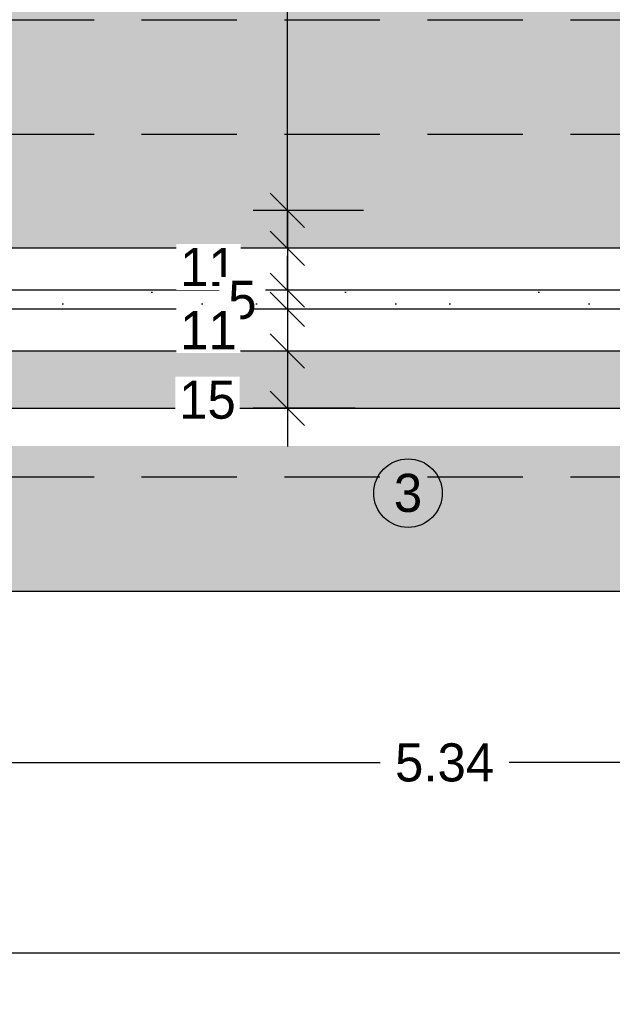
# Model space of a CAD drawing. Header units: metres. Extents: x -8 to 484, y -254 to 116.
# Tile 60 of 172: x 30.2 to 31.76, y 40.54 to 43.12. Entities that reach past the tile are written whole.
import ezdxf

# ---------------------------------------------------------------- set-up
doc = ezdxf.new("R2010")
doc.units = ezdxf.units.M
doc.linetypes.add('STRICHLINIE', pattern=[0.75, 0.5, -0.25])
for name, color, linetype in [('GTU_P', 1, 'Continuous'), ('GTU_P_Baugrube', 11, 'Continuous'), ('GTU_P_Baugrube_Bemaßung', 11, 'Continuous'), ('GTU_P_Bemaßung', 1, 'Continuous'), ('GTU_P_Beschriftung', 1, 'Continuous')]:
    doc.layers.add(name, color=color, linetype=linetype)
doc.styles.add('PROVI', font='PROVI.SHX')
doc.dimstyles.new('1zu50', dxfattribs={"dimscale": 0.5, "dimtxt": 0.2, "dimasz": 0.18, "dimexe": 0.18, "dimexo": 0.02, "dimgap": 0.09, "dimtad": 0, "dimtih": 1, "dimtoh": 1, "dimzin": 4, "dimdsep": 46, "dimtxsty": 'PROVI', "dimblk1": 'OBLIQUE', "dimblk2": 'OBLIQUE', "dimsah": 1, "dimcen": 0.3, "dimdle": 0.2, "dimclrd": 256, "dimclre": 256, "dimclrt": 256, "dimadec": 0, "dimazin": 0, "dimtfac": 1, "dimtdec": 4, "dimtofl": 0, "dimtmove": 2, "dimatfit": 3, "dimldrblk": 'NONE', "dimfxl": 0.4, "dimfxlon": 1, "dimtfill": 1, "dimtfillclr": 256, "dimtolj": 1, "dimtzin": 0, "dimlwd": -1, "dimlwe": -1, "dimarcsym": 0})
doc.dimstyles.new('1zu50 (cm)', dxfattribs={"dimscale": 0.5, "dimtxt": 0.2, "dimasz": 0.18, "dimexe": 0.18, "dimexo": 0.02, "dimgap": 0.09, "dimtad": 0, "dimtih": 1, "dimtoh": 1, "dimdec": 0, "dimlfac": 100, "dimzin": 4, "dimdsep": 46, "dimtxsty": 'PROVI', "dimblk1": 'OBLIQUE', "dimblk2": 'OBLIQUE', "dimsah": 1, "dimcen": 0.3, "dimdle": 0.2, "dimclrd": 256, "dimclre": 256, "dimclrt": 256, "dimadec": 0, "dimazin": 0, "dimtfac": 1, "dimtdec": 4, "dimtofl": 0, "dimtmove": 2, "dimatfit": 3, "dimldrblk": 'NONE', "dimfxl": 0.4, "dimfxlon": 1, "dimtfill": 1, "dimtfillclr": 256, "dimtolj": 1, "dimtzin": 0, "dimlwd": -1, "dimlwe": -1, "dimarcsym": 0})
pattern_1 = [(0, (0.02032, 0.01016), (0, 0.508), [0, -0.508]), (0, (0.18288, 0.02032), (0, 0.508), [0, -0.508]), (0, (0.09144000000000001, 0.13208), (0, 0.508), [0, -0.508]), (0, (0.2032, 0.21336), (0, 0.508), [0, -0.508]), (0, (0.07112, 0.24384), (0, 0.508), [0, -0.508]), (0, (0.11176, 0.36576), (0, 0.508), [0, -0.508]), (0, (0.04064, 0.4572), (0, 0.508), [0, -0.508]), (0, (0.2032, 0.44704), (0, 0.508), [0, -0.508]), (0, (0.32512, 0.46736), (0, 0.508), [0, -0.508]), (0, (0.38608, 0.34544), (0, 0.508), [0, -0.508]), (0, (0.48768, 0.33528), (0, 0.508), [0, -0.508]), (0, (0.48768, 0.1524), (0, 0.508), [0, -0.508]), (0, (0.39624, 0.09144000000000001), (0, 0.508), [0, -0.508]), (0, (0.254, 0.12192), (0, 0.508), [0, -0.508]), (0, (0.34544, 0.21336), (0, 0.508), [0, -0.508]), (0, (0.254, 0.3048), (0, 0.508), [0, -0.508]), (0, (0.46736, 0.02032), (0, 0.508), [0, -0.508])]

# ---------------------------------------------------------------- blocks, each defined once
blk = doc.blocks.new('_OBLIQUE')
at = {"color": 0, "linetype": 'ByBlock'}
blk.add_line((-0.5, -0.5), (0.5, 0.5), dxfattribs=at)
blk = doc.blocks.new('*D110')
at = {"layer": 'Defpoints', "color": 0, "linetype": 'Continuous'}
for p in [(31.29131936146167, 44.1532499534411), (30.90731935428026, 42.62280083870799), (31.17047844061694, 42.62280083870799)]:
    blk.add_point(p, dxfattribs=at)
at = {"layer": 'GTU_P_Bemaßung', "linetype": 'Continuous'}
for p, q in [((30.90731935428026, 44.2532499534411), (30.90731935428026, 43.48530357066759)), ((31.10731935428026, 44.1532499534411), (30.81731935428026, 44.1532499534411)), ((30.90731935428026, 42.52280083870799), (30.90731935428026, 43.29074722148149)), ((31.10731935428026, 42.62280083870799), (30.81731935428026, 42.62280083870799))]:
    blk.add_line(p, q, dxfattribs=at)
at = {"layer": 'GTU_P_Bemaßung', "linetype": 'Continuous', "xscale": 0.09, "yscale": 0.09, "zscale": 0.09}
for p, rotation in [((30.90731935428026, 44.1532499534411), 90), ((30.90731935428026, 42.62280083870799), 270)]:
    blk.add_blockref('_OBLIQUE', p, dxfattribs=dict(at, rotation=rotation))
at = {"layer": 'GTU_P_Bemaßung', "linetype": 'Continuous', "insert": (30.90731935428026, 43.38802539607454), "char_height": 0.1, "attachment_point": 5, "style": 'PROVI', "bg_fill": 3, "box_fill_scale": 1.1, "bg_fill_color": 256, "bg_fill_true_color": 13158600, "bg_fill_transparency": 0}
blk.add_mtext('\\A1;1.53', dxfattribs=at)
blk = doc.blocks.new('_None')
blk = doc.blocks.new('*D111')
at = {"layer": 'Defpoints', "color": 0, "linetype": 'Continuous'}
for p in [(31.09527439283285, 42.52324982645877), (30.90731935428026, 42.41324989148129), (31.09527439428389, 42.41324989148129)]:
    blk.add_point(p, dxfattribs=at)
at = {"layer": 'GTU_P_Bemaßung', "linetype": 'Continuous'}
for p, q in [((30.90731935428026, 42.62324982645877), (30.90731935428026, 42.31324989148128)), ((31.08527439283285, 42.52324982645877), (30.81731935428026, 42.52324982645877)), ((31.08527439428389, 42.41324989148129), (30.81731935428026, 42.41324989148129))]:
    blk.add_line(p, q, dxfattribs=at)
at = {"layer": 'GTU_P_Bemaßung', "linetype": 'Continuous', "xscale": 0.09, "yscale": 0.09, "zscale": 0.09}
for p, rotation in [((30.90731935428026, 42.52324982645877), 90), ((30.90731935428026, 42.41324989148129), 270)]:
    blk.add_blockref('_OBLIQUE', p, dxfattribs=dict(at, rotation=rotation))
at = {"layer": 'GTU_P_Bemaßung', "linetype": 'Continuous', "insert": (30.70022846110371, 42.47416263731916), "char_height": 0.1, "attachment_point": 5, "style": 'PROVI', "bg_fill": 3, "box_fill_scale": 1.1, "bg_fill_color": 256, "bg_fill_true_color": 13158600, "bg_fill_transparency": 0}
blk.add_mtext('\\A1;11', dxfattribs=at)
blk = doc.blocks.new('*D112')
at = {"layer": 'Defpoints', "color": 0, "linetype": 'Continuous'}
for p in [(31.09527439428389, 42.41324989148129), (30.90731935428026, 42.36324985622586), (31.09527439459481, 42.36324985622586)]:
    blk.add_point(p, dxfattribs=at)
at = {"layer": 'GTU_P_Bemaßung', "linetype": 'Continuous'}
for p, q in [((30.90731935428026, 42.41324989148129), (30.90731935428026, 42.50324989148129)), ((31.08527439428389, 42.41324989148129), (30.81731935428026, 42.41324989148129)), ((31.0852743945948, 42.36324985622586), (30.81731935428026, 42.36324985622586)), ((30.90731935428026, 42.36324985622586), (30.90731935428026, 42.27324985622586))]:
    blk.add_line(p, q, dxfattribs=at)
at = {"layer": 'GTU_P_Bemaßung', "linetype": 'Continuous', "xscale": 0.09, "yscale": 0.09, "zscale": 0.09}
for p, rotation in [((30.90731935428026, 42.41324989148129), 270), ((30.90731935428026, 42.36324985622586), 90)]:
    blk.add_blockref('_OBLIQUE', p, dxfattribs=dict(at, rotation=rotation))
at = {"layer": 'GTU_P_Bemaßung', "linetype": 'Continuous', "insert": (30.78903698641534, 42.38735196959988), "char_height": 0.1, "attachment_point": 5, "style": 'PROVI', "bg_fill": 3, "box_fill_scale": 1.1, "bg_fill_color": 256, "bg_fill_true_color": 13158600, "bg_fill_transparency": 0}
blk.add_mtext('\\A1;5', dxfattribs=at)
blk = doc.blocks.new('*D113')
at = {"layer": 'Defpoints', "color": 0, "linetype": 'Continuous'}
for p in [(31.09527439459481, 42.36324985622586), (30.90731935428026, 42.25338327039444), (31.09527439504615, 42.25338327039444)]:
    blk.add_point(p, dxfattribs=at)
at = {"layer": 'GTU_P_Bemaßung', "linetype": 'Continuous'}
for p, q in [((30.90731935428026, 42.46324985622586), (30.90731935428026, 42.15338327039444)), ((31.0852743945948, 42.36324985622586), (30.81731935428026, 42.36324985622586)), ((31.08527439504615, 42.25338327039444), (30.81731935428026, 42.25338327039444))]:
    blk.add_line(p, q, dxfattribs=at)
at = {"layer": 'GTU_P_Bemaßung', "linetype": 'Continuous', "xscale": 0.09, "yscale": 0.09, "zscale": 0.09}
for p, rotation in [((30.90731935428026, 42.36324985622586), 90), ((30.90731935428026, 42.25338327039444), 270)]:
    blk.add_blockref('_OBLIQUE', p, dxfattribs=dict(at, rotation=rotation))
at = {"layer": 'GTU_P_Bemaßung', "linetype": 'Continuous', "insert": (30.69981935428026, 42.30831656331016), "char_height": 0.1, "attachment_point": 5, "style": 'PROVI', "bg_fill": 3, "box_fill_scale": 1.1, "bg_fill_color": 256, "bg_fill_true_color": 13158600, "bg_fill_transparency": 0}
blk.add_mtext('\\A1;11', dxfattribs=at)
blk = doc.blocks.new('*D114')
at = {"layer": 'Defpoints', "color": 0, "linetype": 'Continuous'}
for p in [(31.09527438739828, 42.25338372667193), (30.90731934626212, 42.10338372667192), (31.09527438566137, 42.10338372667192)]:
    blk.add_point(p, dxfattribs=at)
at = {"layer": 'GTU_P_Bemaßung', "linetype": 'Continuous'}
for p, q in [((30.90731934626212, 42.35338372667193), (30.90731934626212, 42.00338372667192)), ((31.08527438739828, 42.25338372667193), (30.81731934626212, 42.25338372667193)), ((31.08527438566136, 42.10338372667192), (30.81731934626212, 42.10338372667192))]:
    blk.add_line(p, q, dxfattribs=at)
at = {"layer": 'GTU_P_Bemaßung', "linetype": 'Continuous', "xscale": 0.09, "yscale": 0.09, "zscale": 0.09}
for p, rotation in [((30.90731934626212, 42.25338372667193), 90), ((30.90731934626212, 42.10338372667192), 270)]:
    blk.add_blockref('_OBLIQUE', p, dxfattribs=dict(at, rotation=rotation))
at = {"layer": 'GTU_P_Bemaßung', "linetype": 'Continuous', "insert": (30.69754117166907, 42.12520753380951), "char_height": 0.1, "attachment_point": 5, "style": 'PROVI', "bg_fill": 3, "box_fill_scale": 1.1, "bg_fill_color": 256, "bg_fill_true_color": 13158600, "bg_fill_transparency": 0}
blk.add_mtext('\\A1;15', dxfattribs=at)
blk = doc.blocks.new('*D125')
at = {"layer": 'Defpoints', "color": 0, "linetype": 'Continuous'}
for p in [(28.64982143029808, 42.25383254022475), (33.98982143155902, 42.15428105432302), (33.98982143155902, 41.17313695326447)]:
    blk.add_point(p, dxfattribs=at)
at = {"layer": 'GTU_P_Bemaßung', "linetype": 'Continuous'}
for p, q in [((28.64982143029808, 41.37313695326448), (28.64982143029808, 41.08313695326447)), ((33.98982143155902, 41.37313695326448), (33.98982143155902, 41.08313695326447)), ((28.54982143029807, 41.17313695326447), (31.15082143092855, 41.17313695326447)), ((34.08982143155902, 41.17313695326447), (31.48882143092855, 41.17313695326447))]:
    blk.add_line(p, q, dxfattribs=at)
at = {"layer": 'GTU_P_Bemaßung', "linetype": 'Continuous', "xscale": 0.09, "yscale": 0.09, "zscale": 0.09, "rotation": 180}
blk.add_blockref('_OBLIQUE', (28.64982143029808, 41.17313695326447), dxfattribs=at)
at = {"layer": 'GTU_P_Bemaßung', "linetype": 'Continuous', "xscale": 0.09, "yscale": 0.09, "zscale": 0.09}
blk.add_blockref('_OBLIQUE', (33.98982143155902, 41.17313695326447), dxfattribs=at)
at = {"layer": 'GTU_P_Bemaßung', "linetype": 'Continuous', "insert": (31.31982143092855, 41.17313695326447), "char_height": 0.1, "attachment_point": 5, "style": 'PROVI', "bg_fill": 3, "box_fill_scale": 1.1, "bg_fill_color": 256, "bg_fill_true_color": 13158600, "bg_fill_transparency": 0}
blk.add_mtext('\\A1;5.34', dxfattribs=at)
blk = doc.blocks.new('*D126')
at = {"layer": 'Defpoints', "color": 0, "linetype": 'Continuous'}
for p in [(3.75005423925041, 42.15428147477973), (33.98982143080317, 42.15428189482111), (33.98982143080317, 40.67313695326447)]:
    blk.add_point(p, dxfattribs=at)
at = {"layer": 'GTU_P_Bemaßung', "linetype": 'Continuous'}
for p, q in [((3.75005423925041, 40.87313695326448), (3.75005423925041, 40.58313695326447)), ((33.98982143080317, 40.87313695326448), (33.98982143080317, 40.58313695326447)), ((3.65005423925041, 40.67313695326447), (18.66093783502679, 40.67313695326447)), ((34.08982143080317, 40.67313695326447), (19.07893783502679, 40.67313695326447))]:
    blk.add_line(p, q, dxfattribs=at)
at = {"layer": 'GTU_P_Bemaßung', "linetype": 'Continuous', "xscale": 0.09, "yscale": 0.09, "zscale": 0.09, "rotation": 180}
blk.add_blockref('_OBLIQUE', (3.75005423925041, 40.67313695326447), dxfattribs=at)
at = {"layer": 'GTU_P_Bemaßung', "linetype": 'Continuous', "xscale": 0.09, "yscale": 0.09, "zscale": 0.09}
blk.add_blockref('_OBLIQUE', (33.98982143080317, 40.67313695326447), dxfattribs=at)
at = {"layer": 'GTU_P_Bemaßung', "linetype": 'Continuous', "insert": (18.86993783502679, 40.67313695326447), "char_height": 0.1, "attachment_point": 5, "style": 'PROVI', "bg_fill": 3, "box_fill_scale": 1.1, "bg_fill_color": 256, "bg_fill_true_color": 13158600, "bg_fill_transparency": 0}
blk.add_mtext('\\A1;30.24', dxfattribs=at)
blk = doc.blocks.new('*D189')
at = {"layer": 'Defpoints', "color": 0, "linetype": 'Continuous'}
for p in [(2.150000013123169, 41.62313695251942), (35.58982143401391, 41.62313695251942), (35.58982143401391, 40.17313695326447)]:
    blk.add_point(p, dxfattribs=at)
at = {"layer": 'GTU_P_Baugrube_Bemaßung', "linetype": 'Continuous'}
for p, q in [((2.150000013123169, 40.37313695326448), (2.150000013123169, 40.08313695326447)), ((35.58982143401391, 40.37313695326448), (35.58982143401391, 40.08313695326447)), ((2.050000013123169, 40.17313695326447), (18.65591072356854, 40.17313695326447)), ((35.68982143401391, 40.17313695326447), (19.08391072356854, 40.17313695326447))]:
    blk.add_line(p, q, dxfattribs=at)
at = {"layer": 'GTU_P_Baugrube_Bemaßung', "linetype": 'Continuous', "xscale": 0.09, "yscale": 0.09, "zscale": 0.09, "rotation": 180}
blk.add_blockref('_OBLIQUE', (2.150000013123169, 40.17313695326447), dxfattribs=at)
at = {"layer": 'GTU_P_Baugrube_Bemaßung', "linetype": 'Continuous', "xscale": 0.09, "yscale": 0.09, "zscale": 0.09}
blk.add_blockref('_OBLIQUE', (35.58982143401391, 40.17313695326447), dxfattribs=at)
at = {"layer": 'GTU_P_Baugrube_Bemaßung', "linetype": 'Continuous', "insert": (18.86991072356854, 40.17313695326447), "char_height": 0.1, "attachment_point": 5, "style": 'PROVI', "bg_fill": 3, "box_fill_scale": 1.1, "bg_fill_color": 256, "bg_fill_true_color": 13158600, "bg_fill_transparency": 0}
blk.add_mtext('\\A1;33.44', dxfattribs=at)

msp = doc.modelspace()

# ---------------------------------------------------------------- hatches: boundary and pattern name
at = {"layer": 'GTU_P'}
h = msp.add_hatch(dxfattribs=at)
h.set_pattern_fill('SCREED', color=256, scale=0.02, angle=45, style=0)
h.set_pattern_definition([(45, (1.999819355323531, 0.09955141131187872), (0.5388153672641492, 0.8980256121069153), [-0.127, 0, -0.381, 0]), (45, (1.990839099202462, 0.1085316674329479), (0.5388153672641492, 0.8980256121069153), [-0.0508, 0, -0.1778, 0, -0.09144000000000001, 0, -0.381, 0]), (45, (1.981858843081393, 0.117511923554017), (0.5388153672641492, 0.8980256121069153), [-0.0254, 0, -0.127, 0, -0.127, 0, -0.2794, 0, -0.09144000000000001, 0]), (45, (1.972878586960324, 0.1264921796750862), (0.5388153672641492, 0.8980256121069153), [-0.09144000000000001, 0, -0.4064, 0]), (45, (1.963898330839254, 0.1354724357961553), (0.5388153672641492, 0.8980256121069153), [-0.3048, 0, -0.3048, 0]), (45, (1.954918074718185, 0.1444526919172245), (0.5388153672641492, 0.8980256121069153), [-0.4318, 0]), (45, (1.945937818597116, 0.1534329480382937), (0.5388153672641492, 0.8980256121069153), [-0.127, 0, -0.5588000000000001, 0]), (45, (1.936957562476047, 0.1624132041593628), (0.5388153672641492, 0.8980256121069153), [-0.1778, 0, -0.1016, 0]), (45, (1.927977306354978, 0.171393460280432), (0.5388153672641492, 0.8980256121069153), [-0.254, 0]), (45, (1.91001679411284, 0.1893539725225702), (0.5388153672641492, 0.8980256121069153), [-0.03556, 0, -0.381, 0, -0.2286, 0]), (45, (1.90103653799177, 0.1983342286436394), (0.5388153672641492, 0.8980256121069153), [-0.0508, 0, -0.00508, 0, -0.127, 0]), (45, (1.892056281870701, 0.2073144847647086), (0.5388153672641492, 0.8980256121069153), [-0.0254, 0, -0.3302, 0, -0.381, 0]), (45, (1.883076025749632, 0.2162947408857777), (0.5388153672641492, 0.8980256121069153), [-0.254, 0]), (45, (1.874095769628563, 0.2252749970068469), (0.5388153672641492, 0.8980256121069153), [-0.127, 0, -0.5334000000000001, 0]), (45, (1.856135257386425, 0.2432355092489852), (0.5388153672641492, 0.8980256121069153), [-0.6096, 0]), (45, (1.847155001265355, 0.2522157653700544), (0.5388153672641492, 0.8980256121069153), [-0.127, 0, -0.01016, 0, -0.1778, 0]), (45, (1.838174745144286, 0.2611960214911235), (0.5388153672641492, 0.8980256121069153), [-0.03556, 0, -0.254, 0, -0.1016, 0, -0.1778, 0, -0.2032, 0]), (45, (1.829194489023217, 0.2701762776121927), (0.5388153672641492, 0.8980256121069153), [-0.0762, 0, -0.1016, 0, -0.254, 0, -0.01016, 0, -0.127, 0]), (45, (1.820214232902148, 0.2791565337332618), (0.5388153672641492, 0.8980256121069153), [-0.254, 0])])
h.paths.add_polyline_path([(3.75005423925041, 42.15428147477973), (3.750442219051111, 42.00428147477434), (8.875224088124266, 42.00428140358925), (8.874836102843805, 42.15428140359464)])
h.paths.add_polyline_path([(33.98982142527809, 42.1038330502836), (33.98982142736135, 42.25381207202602), (28.64982143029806, 42.25381574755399), (28.64982143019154, 42.10383302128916)])
h.paths.add_polyline_path([(24.04982143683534, 42.15428119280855), (24.0498214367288, 42.00428119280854), (27.64981935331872, 42.00428114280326), (27.64981935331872, 42.15428114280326)])
h.paths.add_polyline_path([(19.34982558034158, 42.15428125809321), (19.34982558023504, 42.0042812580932), (23.04981935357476, 42.00428120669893), (23.04981935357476, 42.15428120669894)])
h.paths.add_polyline_path([(14.62482349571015, 42.15428132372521), (14.62521148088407, 42.00428132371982), (18.349823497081, 42.0042812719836), (18.349823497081, 42.15428127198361)])
h.paths.add_polyline_path([(9.874838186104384, 42.15428138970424), (9.87522617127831, 42.00428138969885), (13.62482141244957, 42.0042813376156), (13.62482141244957, 42.15428133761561)])
at = {"layer": 'GTU_P_Baugrube', "linetype": 'Continuous', "transparency": 33554687}
h = msp.add_hatch(dxfattribs=at)
h.set_pattern_fill('DOTS2', color=256, scale=0.02, style=0)
h.set_pattern_definition(pattern_1)
h.paths.add_polyline_path([(2.75, 41.92313695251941), (2.150000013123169, 41.92313695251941), (2.150000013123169, 41.62313695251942), (27.49984047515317, 41.62313695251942), (27.49984047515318, 41.82313696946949), (27.64982143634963, 41.82313696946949), (27.64982143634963, 41.92313696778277), (24.04982143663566, 41.92313695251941), (24.04982143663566, 41.87313696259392), (24.19980239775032, 41.87313696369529), (24.19980239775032, 41.67313696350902), (22.89984047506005, 41.67313696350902), (22.89984047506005, 41.87313696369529), (23.04982143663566, 41.87313696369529), (23.04982143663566, 41.92313695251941), (19.34982349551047, 41.92313695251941), (19.34982349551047, 41.87313696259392), (19.49980445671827, 41.87313696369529), (19.49980445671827, 41.67313696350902), (18.19984253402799, 41.67313696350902), (18.19984253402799, 41.87313696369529), (18.34982349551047, 41.87313696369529), (18.34982349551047, 41.92313695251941), (14.62482349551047, 41.92313695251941), (14.62482349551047, 41.87313696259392), (14.77480445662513, 41.87313696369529), (14.77480445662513, 41.67313696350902), (13.47484253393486, 41.67313696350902), (13.47484253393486, 41.87313696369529), (13.62482349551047, 41.87313696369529), (13.62482349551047, 41.92313695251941), (9.874836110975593, 41.92313695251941), (9.874838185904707, 41.92313695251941), (9.874838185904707, 41.87313696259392), (10.02481914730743, 41.87313696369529), (10.02481914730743, 41.67313696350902), (8.724857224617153, 41.67313696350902), (8.724857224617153, 41.87313696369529), (8.874838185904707, 41.87313696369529), (8.874838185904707, 41.92313695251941), (3.75000001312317, 41.92313695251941), (3.75000001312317, 41.8731369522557), (3.899980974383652, 41.87313695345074), (3.899980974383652, 41.67313695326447), (2.60001905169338, 41.67313695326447), (2.60001905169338, 41.87313695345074), (2.75000001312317, 41.87313695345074)])
h.paths.add_polyline_path([(2.150000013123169, 41.92313695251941), (2.75, 41.92313695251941), (2.75000001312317, 41.97313695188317), (2.750000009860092, 42.22313695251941), (2.150000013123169, 42.22313695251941)])
h.paths.add_polyline_path([(2.150000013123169, 42.22313695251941), (2.75, 42.22313695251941), (2.750000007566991, 42.37313695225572), (2.750000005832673, 42.52313695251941), (2.150000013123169, 42.52313695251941)])
h.paths.add_polyline_path([(2.150000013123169, 42.52313695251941), (2.75, 42.52313695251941), (2.750000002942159, 42.77313695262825), (2.749999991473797, 42.82313695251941), (2.150000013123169, 42.82313695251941)])
h.paths.add_polyline_path([(2.75, 43.1231369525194), (2.150000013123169, 43.1231369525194), (2.150000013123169, 42.82313695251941), (2.75, 42.82313695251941)])
h.paths.add_polyline_path([(2.749999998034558, 43.17324995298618), (2.749999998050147, 43.4231369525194), (2.150000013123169, 43.4231369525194), (2.150000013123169, 43.1231369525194), (2.75, 43.1231369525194), (2.749999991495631, 43.17313697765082)])
h.paths.add_polyline_path([(2.75, 43.7231369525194), (2.150000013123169, 43.7231369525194), (2.150000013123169, 43.4231369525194), (2.75, 43.4231369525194), (2.749999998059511, 43.57324995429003)])
h.paths.add_polyline_path([(2.75, 44.02313695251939), (2.150000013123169, 44.02313695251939), (2.150000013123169, 43.7231369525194), (2.75, 43.7231369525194), (2.750000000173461, 43.97324995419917)])
h.paths.add_polyline_path([(2.150000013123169, 44.02313695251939), (2.75, 44.02313695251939), (2.75, 44.04824995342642), (2.75, 44.12324995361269), (2.150000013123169, 44.12324995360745)])
h.paths.add_polyline_path([(3.749999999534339, 44.12324995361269), (3.749999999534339, 44.04824995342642), (3.75, 44.01395704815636), (5.279631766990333, 44.09043863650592), (5.328848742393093, 44.1232499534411)])
h.paths.add_polyline_path([(3.750000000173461, 43.97324995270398), (3.749999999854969, 43.7135822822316), (4.792537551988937, 43.76570915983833), (5.279631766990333, 44.09043863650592), (3.749999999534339, 44.01395704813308)])
h.paths.add_polyline_path([(3.749999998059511, 43.57324995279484), (3.749999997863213, 43.4132075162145), (4.30544333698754, 43.44097968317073), (4.792537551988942, 43.76570915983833), (3.749999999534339, 43.71358228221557)])
h.paths.add_polyline_path([(3.749999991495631, 43.17313697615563), (3.749999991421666, 43.11283274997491), (8.874836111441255, 43.36907455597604), (8.87483610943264, 43.57324995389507), (8.874836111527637, 43.66944932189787), (4.30544333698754, 43.44097968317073), (3.749999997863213, 43.4132075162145), (3.749999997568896, 43.17324995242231)])
h.paths.add_polyline_path([(8.874836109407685, 43.17324995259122), (8.8748361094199, 43.36907455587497), (3.749999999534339, 43.11283275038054), (3.749999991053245, 42.81245798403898), (8.874836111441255, 43.06869979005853), (8.874836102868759, 43.17313697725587)])
h.paths.add_polyline_path([(8.874836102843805, 42.77313697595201), (8.874836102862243, 43.06869978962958), (3.749999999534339, 42.81245798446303), (3.749999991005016, 42.7731369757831), (3.750000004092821, 42.62324994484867), (3.750054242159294, 42.6232499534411), (5.973334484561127, 42.62324994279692), (8.874836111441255, 42.76832502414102), (8.874838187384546, 42.76832502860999), (8.874838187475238, 42.77313697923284)])
h.paths.add_polyline_path([(8.874836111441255, 42.76832502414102), (5.973334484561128, 42.62324994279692), (8.874836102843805, 42.62324992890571), (8.874838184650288, 42.62324997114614), (8.874838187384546, 42.76832502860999)])
h.paths.add_polyline_path([(9.874838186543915, 42.7731369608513), (9.874838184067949, 42.62324992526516), (10.72330467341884, 42.62324992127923), (13.62482142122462, 42.7683257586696), (13.62482349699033, 42.76832586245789), (13.624823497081, 42.77313697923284), (13.62482141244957, 42.77313697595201), (13.62482141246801, 43.06870052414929), (9.874836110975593, 42.88120125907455), (9.874836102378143, 42.77313697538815)])
h.paths.add_polyline_path([(9.874836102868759, 43.17313697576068), (9.874836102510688, 42.88120125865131), (13.62482142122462, 43.06870052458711), (13.62482141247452, 43.17313697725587), (13.62482141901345, 43.17324995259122), (13.62482141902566, 43.36907529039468), (9.874836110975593, 43.18157602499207), (9.874836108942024, 43.17324995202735)])
h.paths.add_polyline_path([(13.6248214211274, 43.57324995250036), (13.6248214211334, 43.66945005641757), (9.874836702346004, 43.4819508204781), (9.874836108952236, 43.1815760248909), (13.62482142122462, 43.36907529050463)])
h.paths.add_polyline_path([(13.62482142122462, 42.7683257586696), (10.72330467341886, 42.62324992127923), (13.62482141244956, 42.62324990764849), (13.62482349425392, 42.62313697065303), (13.62482349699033, 42.76832586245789)])
h.paths.add_polyline_path([(14.62482349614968, 42.7731369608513), (14.62482349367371, 42.62324990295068), (15.47330467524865, 42.62324989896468), (18.34982349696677, 42.76707586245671), (18.349823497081, 42.77313697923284), (18.34982141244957, 42.77313697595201), (18.34982141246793, 43.06745052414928), (14.62483611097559, 42.88120125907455), (14.62482141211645, 42.88120052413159), (14.62482141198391, 42.77313697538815)])
h.paths.add_polyline_path([(14.62482141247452, 43.17313697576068), (14.62482141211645, 42.88120052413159), (14.62483611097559, 42.88120125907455), (18.34982141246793, 43.06745052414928), (18.34982141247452, 43.17313697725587), (18.34982141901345, 43.17324995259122), (18.34982141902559, 43.36782529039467), (14.62483611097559, 43.18157602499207), (14.624821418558, 43.18157529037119), (14.62482141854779, 43.17324995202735)])
h.paths.add_polyline_path([(14.62483611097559, 43.18157602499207), (18.34982141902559, 43.36782529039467), (18.3498214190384, 43.57324995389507), (18.34982142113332, 43.66820005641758), (14.62482201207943, 43.48195008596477), (14.624821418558, 43.18157529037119)])
h.paths.add_polyline_path([(18.34982349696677, 42.76707586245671), (15.47330467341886, 42.62324992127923), (18.349823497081, 42.62324988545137)])
h.paths.add_polyline_path([(22.22633513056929, 42.6232498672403), (19.34982184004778, 42.76707553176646), (19.34982349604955, 42.76707551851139), (19.34982349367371, 42.62324988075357), (19.34982558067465, 42.62324988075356)])
h.paths.add_polyline_path([(23.04981935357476, 42.77313697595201), (23.04981935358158, 42.88245042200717), (19.34982184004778, 43.06745029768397), (19.34982141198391, 42.77313697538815), (19.34982349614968, 42.7731369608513), (19.34982349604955, 42.76707551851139), (19.34982184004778, 42.76707553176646), (22.22633513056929, 42.6232498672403), (23.04982143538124, 42.62324986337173), (23.04982143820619, 42.77313697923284)])
h.paths.add_polyline_path([(23.04981936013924, 43.1828251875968), (19.34982184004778, 43.36782506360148), (19.34982141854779, 43.17324995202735), (19.34982141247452, 43.17313697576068), (19.34982141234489, 43.06745029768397), (23.04981935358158, 42.88245042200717), (23.04981935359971, 43.17313697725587), (23.04981936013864, 43.17324995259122)])
h.paths.add_polyline_path([(19.34982184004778, 43.36782506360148), (23.04981936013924, 43.1828251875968), (23.04981936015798, 43.48319995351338), (19.34982184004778, 43.66819982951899), (19.34982142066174, 43.5732499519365)])
h.paths.add_polyline_path([(26.97633513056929, 42.6232498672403), (24.04982143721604, 42.76957555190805), (24.0498214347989, 42.62324985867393)])
h.paths.add_polyline_path([(24.04982143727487, 42.7731369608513), (24.04982143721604, 42.76957555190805), (26.97633513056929, 42.6232498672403), (27.64981935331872, 42.62324984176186), (27.64982143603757, 42.62324984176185), (27.64982143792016, 42.72313698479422), (27.64981935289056, 42.72313697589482), (27.64981935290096, 42.88995042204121), (24.04981935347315, 43.0699504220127), (24.0498193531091, 42.77313697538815)])
h.paths.add_polyline_path([(24.04981935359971, 43.17313697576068), (24.04981935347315, 43.0699504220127), (27.64981935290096, 42.88995042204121), (27.64981935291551, 43.12313697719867), (27.64981935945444, 43.12324995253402), (27.64981935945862, 43.19032518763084), (24.0498193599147, 43.37032518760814), (24.04981935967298, 43.17324995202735)])
h.paths.add_polyline_path([(24.0498193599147, 43.37032518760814), (27.64981935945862, 43.19032518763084), (27.64981935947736, 43.49069995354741), (24.04981977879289, 43.67069993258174), (24.04981936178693, 43.5732499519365)])
h.paths.add_polyline_path([(28.64982143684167, 42.52369891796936), (33.9898214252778, 42.52369891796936), (33.98982142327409, 42.72313695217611), (33.98982141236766, 42.82313695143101), (28.64982143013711, 42.82313698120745), (28.64981935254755, 42.82313698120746), (28.6498193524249, 42.72313697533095), (28.64982143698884, 42.72313696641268)])
h.paths.add_polyline_path([(28.64981935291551, 43.12313697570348), (28.64981935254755, 42.82313698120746), (28.64982143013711, 42.82313698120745), (33.9898214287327, 42.82313695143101), (33.98982141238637, 43.12313697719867), (28.6498214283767, 43.12313698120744)])
h.paths.add_polyline_path([(33.98982142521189, 43.423136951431), (28.6498214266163, 43.42313698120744), (28.6498193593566, 43.42313698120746), (28.64981935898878, 43.12324995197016), (28.6498214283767, 43.12313698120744), (33.9898214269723, 43.12313695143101), (33.9898214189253, 43.12324995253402)])
h.paths.add_polyline_path([(28.6498214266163, 43.42313698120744), (33.98982142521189, 43.423136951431), (33.98982141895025, 43.52324995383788), (33.98982142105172, 43.72324995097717), (28.6498214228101, 43.72324998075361), (28.64981936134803, 43.72324998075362), (28.64981936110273, 43.5232499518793), (28.6498193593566, 43.42313698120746)])
h.paths.add_polyline_path([(28.64981936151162, 44.01324995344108), (28.64981936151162, 43.92324995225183), (28.64981936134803, 43.72324998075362), (28.6498214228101, 43.72324998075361), (33.9898214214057, 43.72324995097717), (33.9898214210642, 43.92324995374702), (33.98982142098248, 44.023136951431), (33.12487586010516, 44.02313695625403), (33.12981936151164, 44.01324995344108)])
h.paths.add_polyline_path([(33.98982142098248, 44.023136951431), (33.98982142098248, 44.04824995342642), (33.98982142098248, 44.12324995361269), (33.07481936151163, 44.1232499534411), (33.12487586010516, 44.02313695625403)])
h.paths.add_polyline_path([(34.98982142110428, 44.02313695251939), (35.58982143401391, 44.02313695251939), (35.58982143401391, 44.12324995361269), (34.98982142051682, 44.12324995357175), (34.98982142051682, 44.04824995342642)])
h.paths.add_polyline_path([(34.98982142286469, 43.7231369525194), (35.58982143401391, 43.7231369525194), (35.58982143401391, 44.02313695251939), (34.98982142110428, 44.02313695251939), (34.98982142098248, 43.92324995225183)])
h.paths.add_polyline_path([(34.98982142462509, 43.4231369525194), (35.58982143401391, 43.4231369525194), (35.58982143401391, 43.7231369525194), (34.98982142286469, 43.7231369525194), (34.98982142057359, 43.5232499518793)])
h.paths.add_polyline_path([(35.58982143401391, 43.4231369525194), (34.98982142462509, 43.4231369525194), (34.98982141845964, 43.12324995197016), (34.9898214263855, 43.1231369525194), (35.58982143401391, 43.1231369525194)])
h.paths.add_polyline_path([(35.58982143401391, 43.1231369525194), (34.9898214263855, 43.1231369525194), (34.98982141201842, 42.82313695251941), (35.58982143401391, 42.82313695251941)])
h.paths.add_polyline_path([(34.98982142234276, 42.72313696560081), (34.98982142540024, 42.52313695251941), (35.58982143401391, 42.52313695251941), (35.58982143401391, 42.82313695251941), (34.9898214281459, 42.82313695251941)])
h.paths.add_polyline_path([(34.98982143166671, 42.22313695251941), (35.58982143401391, 42.22313695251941), (35.58982143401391, 42.52313695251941), (34.9898214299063, 42.52313695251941), (34.9898214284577, 42.32313696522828)])
h.paths.add_polyline_path([(34.98982143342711, 41.92313695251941), (35.58982143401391, 41.92313695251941), (35.58982143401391, 42.22313695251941), (34.98982143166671, 42.22313695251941)])
h.paths.add_polyline_path([(34.98982143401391, 41.92313695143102), (34.98982143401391, 41.82313695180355), (35.13980239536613, 41.82313695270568), (35.13980239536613, 41.62313695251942), (35.58982143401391, 41.62313695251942), (35.58982143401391, 41.92313695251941)])
h.paths.add_polyline_path([(33.98982143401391, 41.82313695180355), (33.98982143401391, 41.92313695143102), (28.64982143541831, 41.92313698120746), (28.64982143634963, 41.8231369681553), (28.79980239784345, 41.82313696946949), (28.79980239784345, 41.62313696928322), (33.83984047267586, 41.62313695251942), (33.83984047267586, 41.82313695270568)])
h.paths.add_polyline_path([(33.98982142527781, 42.00428105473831), (28.64982143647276, 42.00428112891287), (28.64982143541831, 41.92313698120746), (33.98982143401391, 41.92313695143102)])
h.paths.add_polyline_path([(27.64981935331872, 42.00428114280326), (24.0498214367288, 42.00428119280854), (24.04982143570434, 41.97313697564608), (24.04982143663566, 41.92313695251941), (27.64982143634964, 41.92313696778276), (27.64982143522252, 42.00428114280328)])
h.paths.add_polyline_path([(23.04981935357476, 42.00428120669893), (19.34982558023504, 42.0042812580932), (19.34982349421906, 42.00428125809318), (19.34982349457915, 41.97313697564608), (19.34982349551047, 41.92313695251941), (23.04982143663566, 41.92313695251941), (23.04982143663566, 41.97313696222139), (23.04982143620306, 42.00428120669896)])
h.paths.add_polyline_path([(14.62482349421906, 42.00428132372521), (14.62482349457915, 41.97313697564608), (14.62482349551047, 41.92313695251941), (18.34982349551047, 41.92313695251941), (18.34982349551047, 41.97313696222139), (18.34982349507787, 42.0042812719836)])
h.paths.add_polyline_path([(8.874838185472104, 42.0042814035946), (3.750054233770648, 42.00428147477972), (3.750000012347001, 42.00428147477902), (3.750000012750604, 41.97313696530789), (3.75000001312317, 41.92313695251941), (8.874838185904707, 41.92313695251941), (8.874838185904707, 41.97313696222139)])
h.paths.add_polyline_path([(9.874838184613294, 42.00428138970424), (9.874838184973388, 41.97313697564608), (9.874838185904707, 41.92313695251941), (9.874836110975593, 41.92313695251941), (13.62482349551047, 41.92313695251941), (13.62482349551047, 41.97313696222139), (13.62482349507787, 42.00428133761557), (13.62482141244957, 42.0042813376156)])

# ---------------------------------------------------------------- linework, layer by layer
at = {"layer": 'GTU_P'}
for p, q in [((33.9898214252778, 42.52369891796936), (28.64982143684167, 42.52369891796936)), ((33.9898214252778, 42.41369932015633), (28.64982143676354, 42.41369924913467)), ((33.9898214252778, 42.36369910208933), (28.64982143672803, 42.36369906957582)), ((28.64982143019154, 42.10383254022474, -2.076831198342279e-07), (33.98982141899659, 42.10383246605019, -2.944620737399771e-07))]:
    msp.add_line(p, q, dxfattribs=at)
msp.add_lwpolyline([(28.64982143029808, 42.25383254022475), (33.98982141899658, 42.2538324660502)], dxfattribs=at)
at = {"layer": 'GTU_P_Baugrube', "linetype": 'STRICHLINIE', "ltscale": 0.5}
for p, q in [((28.6498214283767, 43.12313698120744), (33.9898214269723, 43.12313695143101)), ((28.64982143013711, 42.82313698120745), (33.9898214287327, 42.82313695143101)), ((28.64982143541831, 41.92313698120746), (33.98982143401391, 41.92313695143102))]:
    msp.add_line(p, q, dxfattribs=at)
at = {"layer": 'GTU_P_Baugrube'}
msp.add_line((2.150000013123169, 41.62313695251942), (35.58982143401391, 41.62313695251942), dxfattribs=at)

# ---------------------------------------------------------------- next in the draw order: dimensions: what is measured, and where the dimension line sits
at = {"layer": 'GTU_P_Baugrube_Bemaßung', "linetype": 'Continuous'}
dim = msp.add_linear_dim(base=(35.58982143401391, 40.17313695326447), p1=(2.150000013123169, 41.62313695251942), p2=(35.58982143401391, 41.62313695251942), dimstyle='1zu50', dxfattribs=at)
dim.commit()
dim.dimension.update_dxf_attribs({"geometry": '*D189', "text_midpoint": (18.86991072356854, 40.17313695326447)})
at = {"layer": 'GTU_P_Bemaßung', "linetype": 'Continuous'}
dim = msp.add_linear_dim(base=(30.90731935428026, 42.62280083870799), p1=(31.29131936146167, 44.1532499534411), p2=(31.17047844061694, 42.62280083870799), angle=90, dimstyle='1zu50', dxfattribs=at)
dim.commit()
dim.dimension.update_dxf_attribs({"geometry": '*D110', "text_midpoint": (30.90731935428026, 43.38802539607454)})

# ---------------------------------------------------------------- next in the draw order: dimensions: what is measured, and where the dimension line sits
dim = msp.add_linear_dim(base=(30.90731935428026, 42.41324989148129), p1=(31.09527439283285, 42.52324982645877), p2=(31.09527439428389, 42.41324989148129), angle=90, dimstyle='1zu50 (cm)', dxfattribs=at)
dim.commit()
dim.dimension.update_dxf_attribs({"geometry": '*D111', "text_midpoint": (30.70022846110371, 42.47416263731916), "dimtype": 160})

# ---------------------------------------------------------------- next in the draw order: dimensions: what is measured, and where the dimension line sits
dim = msp.add_linear_dim(base=(30.90731935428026, 42.36324985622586), p1=(31.09527439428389, 42.41324989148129), p2=(31.09527439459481, 42.36324985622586), angle=90, dimstyle='1zu50 (cm)', dxfattribs=at)
dim.commit()
dim.dimension.update_dxf_attribs({"geometry": '*D112', "text_midpoint": (30.78903698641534, 42.38735196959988), "dimtype": 160})

# ---------------------------------------------------------------- next in the draw order: dimensions: what is measured, and where the dimension line sits
dim = msp.add_linear_dim(base=(30.90731935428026, 42.25338327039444), p1=(31.09527439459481, 42.36324985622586), p2=(31.09527439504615, 42.25338327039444), angle=90, dimstyle='1zu50 (cm)', dxfattribs=at)
dim.commit()
dim.dimension.update_dxf_attribs({"geometry": '*D113', "text_midpoint": (30.69981935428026, 42.30831656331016)})

# ---------------------------------------------------------------- next in the draw order: dimensions: what is measured, and where the dimension line sits
dim = msp.add_linear_dim(base=(30.90731934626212, 42.10338372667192), p1=(31.09527438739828, 42.25338372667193), p2=(31.09527438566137, 42.10338372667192, 3.894820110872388e-08), angle=90, dimstyle='1zu50 (cm)', dxfattribs=at)
dim.commit()
dim.dimension.update_dxf_attribs({"geometry": '*D114', "text_midpoint": (30.69754117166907, 42.12520753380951), "dimtype": 160})

# ---------------------------------------------------------------- next in the draw order: hatches: boundary and pattern name
at = {"layer": 'GTU_P_Baugrube', "linetype": 'Continuous', "transparency": 33554687}
h = msp.add_hatch(dxfattribs=at)
h.set_pattern_fill('DOTS2', color=256, scale=0.02, style=0)
h.set_pattern_definition(pattern_1)
h.paths.add_polyline_path([(28.64982143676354, 42.41369924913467), (28.64982143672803, 42.36369906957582), (33.9898214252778, 42.36369910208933), (33.9898214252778, 42.41369932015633)])

# ---------------------------------------------------------------- next in the draw order: dimensions: what is measured, and where the dimension line sits
at = {"layer": 'GTU_P_Bemaßung', "linetype": 'Continuous'}
dim = msp.add_linear_dim(base=(33.98982143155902, 41.17313695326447), p1=(28.64982143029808, 42.25383254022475), p2=(33.98982143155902, 42.15428105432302), dimstyle='1zu50', dxfattribs=at)
dim.commit()
dim.dimension.update_dxf_attribs({"geometry": '*D125', "text_midpoint": (31.31982143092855, 41.17313695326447)})

# ---------------------------------------------------------------- next in the draw order: dimensions: what is measured, and where the dimension line sits
dim = msp.add_linear_dim(base=(33.98982143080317, 40.67313695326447), p1=(3.75005423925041, 42.15428147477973), p2=(33.98982143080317, 42.15428189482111), dimstyle='1zu50', dxfattribs=at)
dim.commit()
dim.dimension.update_dxf_attribs({"geometry": '*D126', "text_midpoint": (18.86993783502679, 40.67313695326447)})

# ---------------------------------------------------------------- next in the draw order: hatches: boundary and pattern name
at = {"layer": 'GTU_P_Beschriftung', "true_color": 0xffffff}
msp.add_hatch(color=7, dxfattribs=at).paths.add_polyline_path([(31.31377767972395, 41.88052215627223, 1), (31.13377767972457, 41.88052215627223, 1)])

# ---------------------------------------------------------------- next in the draw order: linework, layer by layer
at = {"layer": 'GTU_P_Beschriftung'}
msp.add_circle((31.22377767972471, 41.88052215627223), 0.09, dxfattribs=at)

# ---------------------------------------------------------------- next in the draw order: texts
at = {"layer": 'GTU_P_Beschriftung', "insert": (31.22377767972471, 41.88052215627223), "char_height": 0.1, "attachment_point": 5, "style": 'PROVI'}
msp.add_mtext('3', dxfattribs=at)

doc.saveas('drawing.dxf')
